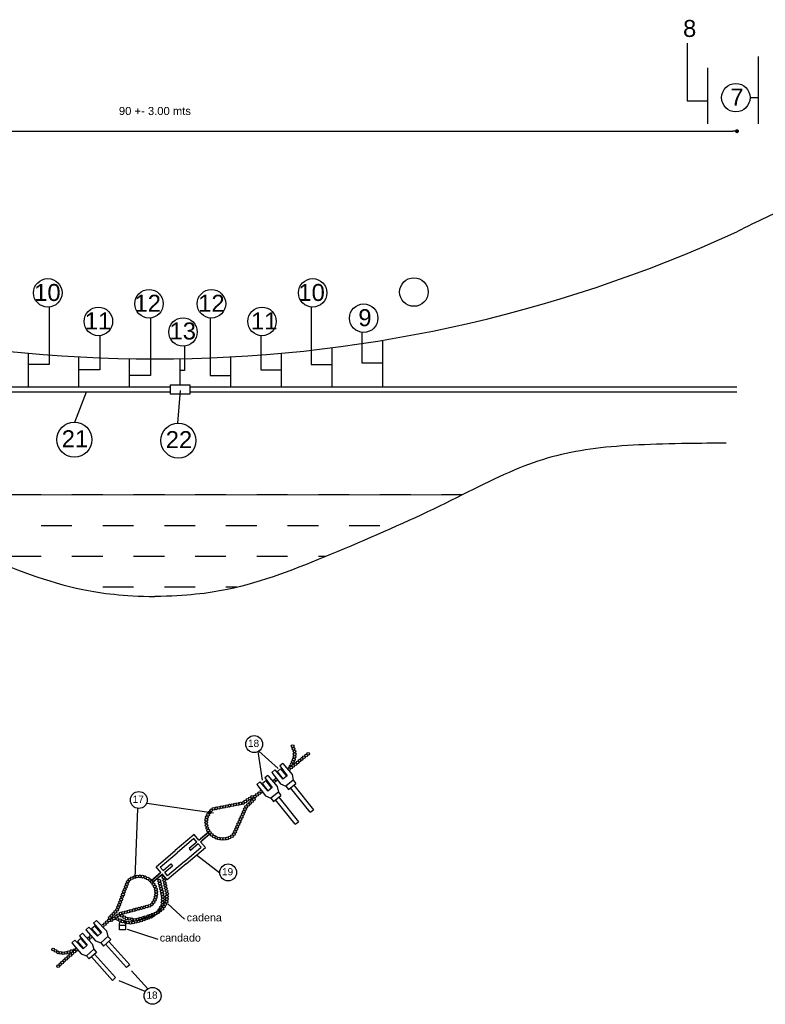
# Model space of a CAD drawing. Header units: metres. Extents: x 2644 to 4131, y 3282 to 4383.
# Tile 44 of 53: x 3109.03 to 3113.67, y 4366.62 to 4372.74. Entities that reach past the tile are written whole.
import ezdxf

# ---------------------------------------------------------------- set-up
doc = ezdxf.new("R2010")
doc.units = ezdxf.units.M
doc.styles.get("Standard").update_dxf_attribs({"font": 'arial.ttf'})
doc.dimstyles.new('gestion', dxfattribs={"dimscale": 0, "dimtxt": 0.025, "dimasz": 0.025, "dimexe": 0.02, "dimexo": 0.07, "dimgap": 0.01, "dimtad": 2, "dimtih": 1, "dimtoh": 1, "dimzin": 0, "dimdsep": 46, "dimtxsty": 'Standard', "dimblk": 'DOT', "dimcen": 0, "dimse1": 1, "dimse2": 1, "dimadec": 0, "dimazin": 0, "dimtm": 1e-09, "dimtfac": 1, "dimtix": 1, "dimtmove": 1, "dimatfit": 0, "dimldrblk": 'DOTSMALL', "dimfxl": 1, "dimtolj": 1, "dimtzin": 0, "dimarcsym": 2})

# ---------------------------------------------------------------- blocks, each defined once
blk = doc.blocks.new('_Dot')
at = {"color": 0, "linetype": 'ByBlock', "lineweight": -2}
blk.add_line((-0.5, 0), (-1, 0), dxfattribs=at)
at = {"color": 0, "linetype": 'ByBlock', "const_width": 0.5}
blk.add_lwpolyline([(-0.25, 0, 1), (0.25, 0, 1)], format="xyb", close=True, dxfattribs=at)
blk = doc.blocks.new('*D413')
at = {"color": 0, "lineweight": -2, "transparency": 16777216}
blk.add_line((3106.2729, 4372.0477), (3113.4665, 4372.0477), dxfattribs=at)
at = {"layer": 'Defpoints', "color": 0, "transparency": 16777216}
for p in [(3113.4915, 4372.0477), (3106.2479, 4369.929), (3113.4915, 4369.929)]:
    blk.add_point(p, dxfattribs=at)
at = {"color": 0, "lineweight": -2, "transparency": 16777216, "xscale": 0.025, "yscale": 0.025, "zscale": 0.025, "rotation": 180}
blk.add_blockref('_Dot', (3106.2479, 4372.0477), dxfattribs=at)
at = {"color": 0, "lineweight": -2, "transparency": 16777216, "xscale": 0.025, "yscale": 0.025, "zscale": 0.025}
blk.add_blockref('_Dot', (3113.4915, 4372.0477), dxfattribs=at)
at = {"color": 0, "transparency": 16777216, "insert": (3109.8697, 4372.1732), "char_height": 0.05, "attachment_point": 5}
blk.add_mtext('\\A1;90 +- 3.00 mts', dxfattribs=at)
blk = doc.blocks.new('_DotSmall')
at = {"color": 0, "linetype": 'ByBlock', "const_width": 0.5}
blk.add_lwpolyline([(-0.0625, 0, 1), (0.0625, 0, 1)], format="xyb", close=True, dxfattribs=at)

msp = doc.modelspace()

# ---------------------------------------------------------------- hatches: boundary and pattern name
h = msp.add_hatch()
h.set_pattern_fill('DASH', color=256, scale=0.060364, angle=180)
h.set_pattern_definition([(180, (-2059.17776, -1352.8188), (-0.191654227, -0.191654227), [0.191654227, -0.191654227])])
edge = h.paths.add_edge_path()
edge.add_spline(control_points=[(3107.956, 4369.7855), (3108.014, 4369.7566), (3108.264, 4369.632), (3108.779, 4369.4094), (3109.3133, 4369.197), (3109.6697, 4369.1565), (3109.8697, 4369.1521)], knot_values=[4.68403, 4.68403, 4.68403, 4.68403, 5, 6, 7, 7.550048, 7.550048, 7.550048, 7.550048], degree=3, periodic=0)
edge.add_spline(control_points=[(3109.8697, 4369.1521), (3110.0697, 4369.1565), (3110.4261, 4369.197), (3110.9604, 4369.4094), (3111.4754, 4369.632), (3111.7255, 4369.7566), (3111.7834, 4369.7855)], knot_values=[4.68403, 4.68403, 4.68403, 4.68403, 5.234078, 6.234078, 7.234078, 7.550048, 7.550048, 7.550048, 7.550048], degree=3, periodic=0)
edge.add_line((3111.7834, 4369.7855), (3107.956, 4369.7855))

# ---------------------------------------------------------------- linework, layer by layer
for p, q in [((3113.1808, 4372.5953), (3113.1808, 4372.2369)), ((3113.6249, 4372.0939), (3113.6249, 4372.5122)), ((3113.31, 4372.0939), (3113.31, 4372.4419)), ((3113.1808, 4372.2369), (3113.31, 4372.2369)), ((3113.5729, 4372.2572), (3113.6249, 4372.2572)), ((3109.2115, 4370.9536), (3109.2115, 4370.5952)), ((3110.8429, 4370.9536), (3110.8429, 4370.5952)), ((3109.8414, 4370.8857), (3109.8414, 4370.5273)), ((3110.213, 4370.8857), (3110.213, 4370.5273)), ((3109.5264, 4370.7758), (3109.5264, 4370.563)), ((3110.5279, 4370.7758), (3110.5279, 4370.563)), ((3111.1578, 4370.7963), (3111.1578, 4370.6074)), ((3110.0529, 4370.7099), (3110.0529, 4370.5581)), ((3110.972, 4370.4572), (3110.972, 4370.7009)), ((3111.2869, 4370.4572), (3111.2869, 4370.7471)), ((3109.0824, 4370.4572), (3109.0824, 4370.6664)), ((3109.3973, 4370.4572), (3109.3973, 4370.6435)), ((3109.7122, 4370.4572), (3109.7122, 4370.632)), ((3110.0272, 4370.4698), (3110.0272, 4370.632)), ((3110.3421, 4370.4572), (3110.3421, 4370.6435)), ((3110.6571, 4370.4572), (3110.6571, 4370.6664)), ((3109.2115, 4370.5952), (3109.0824, 4370.5952)), ((3110.8429, 4370.5952), (3110.972, 4370.5952)), ((3111.1578, 4370.6074), (3111.2869, 4370.6074)), ((3109.5264, 4370.563), (3109.3973, 4370.563)), ((3109.8414, 4370.5273), (3109.7122, 4370.5273)), ((3110.0529, 4370.5581), (3110.0272, 4370.5581)), ((3110.213, 4370.5273), (3110.3421, 4370.5273)), ((3110.5279, 4370.563), (3110.6571, 4370.563)), ((3106.2479, 4370.4572), (3109.9673, 4370.4572)), ((3110.087, 4370.4572), (3113.4915, 4370.4572)), ((3106.2479, 4370.4251), (3109.9673, 4370.4251)), ((3109.3718, 4370.2372), (3109.4437, 4370.4251)), ((3110.012, 4370.2317), (3110.028, 4370.4337)), ((3110.087, 4370.4251), (3113.4915, 4370.4251)), ((3110.5387, 4368.0103), (3110.5122, 4368.1884)), ((3110.5153, 4368.1902), (3110.6362, 4368.0832)), ((3110.6161, 4368.0738), (3110.5967, 4368.0582)), ((3110.5967, 4368.0582), (3110.6515, 4367.9865)), ((3110.6161, 4368.0738), (3110.6651, 4368.0167)), ((3110.652, 4368.0804), (3110.6317, 4368.0642)), ((3110.668, 4368.019), (3110.6317, 4368.0642)), ((3110.666, 4368.1138), (3110.6466, 4368.0983)), ((3110.6466, 4368.0983), (3110.6917, 4368.038)), ((3110.652, 4368.0804), (3110.6882, 4368.0352)), ((3110.666, 4368.1138), (3110.7241, 4368.0447)), ((3110.5232, 4367.9993), (3110.5038, 4367.9837)), ((3110.5232, 4367.9993), (3110.5722, 4367.9422)), ((3110.5591, 4368.0059), (3110.5388, 4367.9897)), ((3110.5731, 4368.0393), (3110.5537, 4368.0237)), ((3110.5537, 4368.0237), (3110.5988, 4367.9635)), ((3110.5591, 4368.0059), (3110.5953, 4367.9607)), ((3110.5731, 4368.0393), (3110.6312, 4367.9702)), ((3110.6917, 4368.038), (3110.6651, 4368.0167)), ((3110.7308, 4368.0102), (3110.6838, 4367.9725)), ((3110.7241, 4368.0447), (3110.7308, 4368.0102)), ((3110.7308, 4368.0102), (3110.7469, 4367.9901)), ((3110.5038, 4367.9837), (3110.5587, 4367.912)), ((3110.5751, 4367.9445), (3110.5388, 4367.9897)), ((3110.5988, 4367.9635), (3110.5722, 4367.9422)), ((3110.6379, 4367.9357), (3110.5909, 4367.898)), ((3110.6312, 4367.9702), (3110.6379, 4367.9357)), ((3110.6379, 4367.9357), (3110.654, 4367.9156)), ((3110.6515, 4367.9865), (3110.6838, 4367.9725)), ((3110.6838, 4367.9725), (3110.6999, 4367.9524)), ((3110.6999, 4367.9524), (3110.7469, 4367.9901)), ((3110.8354, 4367.8102), (3110.713, 4367.9629)), ((3110.7332, 4367.9791), (3110.8557, 4367.8264)), ((3110.5587, 4367.912), (3110.5909, 4367.898)), ((3110.5909, 4367.898), (3110.607, 4367.8779)), ((3110.607, 4367.8779), (3110.654, 4367.9156)), ((3110.7426, 4367.7357), (3110.6201, 4367.8884)), ((3110.6403, 4367.9046), (3110.7628, 4367.7519)), ((3109.7468, 4367.3995), (3109.7634, 4367.8344)), ((3109.8186, 4367.8675), (3110.2342, 4367.8077)), ((3110.8354, 4367.8102), (3110.8557, 4367.8264)), ((3110.7426, 4367.7357), (3110.7628, 4367.7519)), ((3110.144, 4367.6375), (3110.2047, 4367.6891)), ((3110.2047, 4367.6891), (3110.1536, 4367.6457)), ((3110.1302, 4367.6254), (3110.0821, 4367.5846)), ((3110.1534, 4367.6263), (3110.2142, 4367.6779)), ((3110.2101, 4367.6745), (3110.1629, 4367.6343)), ((3110.0821, 4367.5846), (3110.0916, 4367.5734)), ((3110.1397, 4367.6142), (3110.0916, 4367.5734)), ((3110.273, 4367.4316), (3110.1276, 4367.5433)), ((3109.9212, 4367.448), (3109.9693, 4367.4889)), ((3109.9307, 4367.4368), (3109.9788, 4367.4777)), ((3109.9693, 4367.4889), (3109.9788, 4367.4777)), ((3109.907, 4367.4364), (3109.8462, 4367.3848)), ((3109.8462, 4367.3848), (3109.8974, 4367.4282)), ((3109.9165, 4367.4252), (3109.8557, 4367.3736)), ((3109.8598, 4367.3771), (3109.9071, 4367.4172)), ((3110.0536, 4367.1456), (3109.9506, 4367.2411)), ((3109.4884, 4367.1209), (3109.5069, 4367.1375)), ((3109.5069, 4367.1375), (3109.5688, 4367.0718)), ((3109.4408, 4367.0782), (3109.4594, 4367.0948)), ((3109.4408, 4367.0782), (3109.4996, 4367.0096)), ((3109.4594, 4367.0948), (3109.5115, 4367.0406)), ((3109.4761, 4367.0866), (3109.4954, 4367.1039)), ((3109.4761, 4367.0866), (3109.5148, 4367.0435)), ((3109.4884, 4367.1209), (3109.5368, 4367.0633)), ((3109.5341, 4367.0608), (3109.4954, 4367.1039)), ((3109.6492, 4367.078), (3109.6492, 4367.1205)), ((3109.6492, 4367.1078), (3109.6861, 4367.1078)), ((3109.6861, 4367.078), (3109.6492, 4367.078)), ((3109.6861, 4367.1205), (3109.6861, 4367.078)), ((3109.8898, 4367.019), (3109.6982, 4367.082)), ((3109.3522, 4366.9986), (3109.3708, 4367.0153)), ((3109.3708, 4367.0153), (3109.4229, 4366.961)), ((3109.3875, 4367.007), (3109.4068, 4367.0244)), ((3109.3998, 4367.0414), (3109.4183, 4367.058)), ((3109.3998, 4367.0414), (3109.4482, 4366.9837)), ((3109.4455, 4366.9813), (3109.4068, 4367.0244)), ((3109.4183, 4367.058), (3109.4802, 4366.9922)), ((3109.5115, 4367.0406), (3109.5368, 4367.0633)), ((3109.5326, 4366.9974), (3109.5774, 4367.0377)), ((3109.5946, 4367.0185), (3109.5498, 4366.9782)), ((3109.5688, 4367.0718), (3109.5774, 4367.0377)), ((3109.5774, 4367.0377), (3109.5946, 4367.0185)), ((3109.3522, 4366.9986), (3109.411, 4366.9301)), ((3109.3875, 4367.007), (3109.4262, 4366.9639)), ((3109.4229, 4366.961), (3109.4482, 4366.9837)), ((3109.444, 4366.9179), (3109.4888, 4366.9581)), ((3109.4802, 4366.9922), (3109.4888, 4366.9581)), ((3109.4888, 4366.9581), (3109.506, 4366.939)), ((3109.4996, 4367.0096), (3109.5326, 4366.9974)), ((3109.5326, 4366.9974), (3109.5498, 4366.9782)), ((3109.5629, 4366.99), (3109.6936, 4366.8443)), ((3109.7129, 4366.8617), (3109.5821, 4367.0073)), ((3109.411, 4366.9301), (3109.444, 4366.9179)), ((3109.444, 4366.9179), (3109.4612, 4366.8987)), ((3109.506, 4366.939), (3109.4612, 4366.8987)), ((3109.4742, 4366.9104), (3109.605, 4366.7648)), ((3109.6243, 4366.7821), (3109.4935, 4366.9277)), ((3109.7129, 4366.8617), (3109.6936, 4366.8443)), ((3109.6243, 4366.7821), (3109.605, 4366.7648)), ((3109.7235, 4366.8245), (3109.8251, 4366.7116)), ((3109.81, 4366.6954), (3109.6471, 4366.762))]:
    msp.add_line(p, q)
at = {"color": 7, "lineweight": 0}
for p, q in [((3111.7834, 4369.7855), (3107.956, 4369.7855)), ((3107.956, 4369.7855), (3111.7834, 4369.7855))]:
    msp.add_line(p, q, dxfattribs=at)
msp.add_lwpolyline([(3109.9673, 4370.4698), (3110.087, 4370.4698), (3110.087, 4370.4126), (3109.9673, 4370.4126)], close=True)
for points in [[(3110.144, 4367.6375), (3110.1138, 4367.673), (3109.9954, 4367.5724)], [(3110.1302, 4367.6254), (3110.1117, 4367.6471), (3110.0072, 4367.5584)], [(3110.0651, 4367.4903), (3110.1836, 4367.5908), (3110.1534, 4367.6263)], [(3109.907, 4367.4364), (3109.8769, 4367.4719), (3109.9954, 4367.5724)], [(3110.0532, 4367.5042), (3110.1577, 4367.5929), (3110.1397, 4367.6142)], [(3109.9212, 4367.448), (3109.9027, 4367.4697), (3110.0072, 4367.5584)], [(3110.0532, 4367.5042), (3109.9487, 4367.4155), (3109.9307, 4367.4368)], [(3110.0651, 4367.4903), (3109.9466, 4367.3897), (3109.9165, 4367.4252)]]:
    msp.add_lwpolyline(points)
for centre, radius in [((3113.4843, 4372.2564), 0.0887), ((3109.2032, 4371.0419), 0.0887), ((3110.8512, 4371.0419), 0.0887), ((3111.481, 4371.0468), 0.0887), ((3109.8331, 4370.9739), 0.0887), ((3110.2213, 4370.9739), 0.0887), ((3109.5181, 4370.8641), 0.0887), ((3110.5362, 4370.8641), 0.0887), ((3111.1688, 4370.8843), 0.0887), ((3110.0446, 4370.7982), 0.0887), ((3109.3686, 4370.1284), 0.1088), ((3110.016, 4370.1229), 0.1088), ((3110.4873, 4368.2348), 0.0526), ((3110.7267, 4368.2214), 0.00851), ((3110.7327, 4368.2055), 0.00851), ((3110.7388, 4368.1896), 0.00851), ((3110.7391, 4368.1726), 0.00851), ((3110.8233, 4368.1739), 0.00851), ((3110.7274, 4368.1234), 0.00851), ((3110.7341, 4368.139), 0.00851), ((3110.7378, 4368.1556), 0.00851), ((3110.7437, 4368.11), 0.00851), ((3110.757, 4368.1207), 0.00851), ((3110.7702, 4368.1313), 0.00851), ((3110.7835, 4368.1419), 0.00851), ((3110.7968, 4368.1526), 0.00851), ((3110.81, 4368.1632), 0.00851), ((3110.7171, 4368.0887), 0.00851), ((3110.7304, 4368.0994), 0.00851), ((3109.7696, 4367.8867), 0.0526), ((3110.5181, 4367.9291), 0.00851), ((3110.4013, 4367.8649), 0.00851), ((3110.4179, 4367.8682), 0.00851), ((3110.4321, 4367.8776), 0.00851), ((3110.4463, 4367.8871), 0.00851), ((3110.4605, 4367.8965), 0.00851), ((3110.4615, 4367.8681), 0.00851), ((3110.4738, 4367.8799), 0.00851), ((3110.4746, 4367.9059), 0.00851), ((3110.486, 4367.8917), 0.00851), ((3110.4915, 4367.9078), 0.00851), ((3110.5048, 4367.9184), 0.00851), ((3110.2089, 4367.8096), 0.00851), ((3110.22, 4367.8225), 0.00851), ((3110.2345, 4367.8315), 0.00851), ((3110.2511, 4367.8348), 0.00851), ((3110.2678, 4367.8382), 0.00851), ((3110.2845, 4367.8415), 0.00851), ((3110.3012, 4367.8449), 0.00851), ((3110.3179, 4367.8482), 0.00851), ((3110.3345, 4367.8515), 0.00851), ((3110.3512, 4367.8549), 0.00851), ((3110.3679, 4367.8582), 0.00851), ((3110.3846, 4367.8616), 0.00851), ((3110.4232, 4367.8134), 0.00851), ((3110.4301, 4367.829), 0.00851), ((3110.437, 4367.8445), 0.00851), ((3110.4492, 4367.8563), 0.00851), ((3110.1885, 4367.7459), 0.00851), ((3110.1896, 4367.7629), 0.00851), ((3110.1935, 4367.7794), 0.00851), ((3110.1999, 4367.7952), 0.00851), ((3110.3957, 4367.7512), 0.00851), ((3110.4026, 4367.7667), 0.00851), ((3110.4094, 4367.7823), 0.00851), ((3110.4163, 4367.7978), 0.00851), ((3110.1902, 4367.729), 0.00851), ((3110.1947, 4367.7125), 0.00851), ((3110.2017, 4367.697), 0.00851), ((3110.2112, 4367.6829), 0.00851), ((3110.2112, 4367.6829), 0.00851), ((3110.3682, 4367.6889), 0.00851), ((3110.375, 4367.7045), 0.00851), ((3110.3819, 4367.7201), 0.00851), ((3110.3888, 4367.7356), 0.00851), ((3110.2229, 4367.6706), 0.00851), ((3110.2365, 4367.6604), 0.00851), ((3110.2516, 4367.6525), 0.00851), ((3110.2677, 4367.6472), 0.00851), ((3110.2845, 4367.6445), 0.00851), ((3110.3016, 4367.6447), 0.00851), ((3110.3183, 4367.6476), 0.00851), ((3110.3344, 4367.6531), 0.00851), ((3110.3493, 4367.6613), 0.00851), ((3110.3613, 4367.6734), 0.00851), ((3110.3254, 4367.4362), 0.0526), ((3109.7009, 4367.3786), 0.00851), ((3109.7121, 4367.3913), 0.00851), ((3109.7266, 4367.4003), 0.00851), ((3109.7424, 4367.4068), 0.00851), ((3109.7589, 4367.4106), 0.00851), ((3109.7759, 4367.4117), 0.00851), ((3109.7928, 4367.41), 0.00851), ((3109.8093, 4367.4056), 0.00851), ((3109.8248, 4367.3985), 0.00851), ((3109.8389, 4367.3891), 0.00851), ((3109.8513, 4367.3774), 0.00851), ((3109.8513, 4367.3774), 0.00851), ((3109.8972, 4367.3839), 0.00851), ((3109.9233, 4367.4035), 0.00851), ((3109.9271, 4367.3869), 0.00851), ((3109.6769, 4367.3149), 0.00851), ((3109.6829, 4367.3308), 0.00851), ((3109.6889, 4367.3468), 0.00851), ((3109.6949, 4367.3627), 0.00851), ((3109.8615, 4367.3638), 0.00851), ((3109.8694, 4367.3488), 0.00851), ((3109.8748, 4367.3326), 0.00851), ((3109.8774, 4367.3158), 0.00851), ((3109.901, 4367.3673), 0.00851), ((3109.9047, 4367.3507), 0.00851), ((3109.9084, 4367.3341), 0.00851), ((3109.9121, 4367.3175), 0.00851), ((3109.9308, 4367.3703), 0.00851), ((3109.9345, 4367.3537), 0.00851), ((3109.9382, 4367.3371), 0.00851), ((3109.9419, 4367.3205), 0.00851), ((3109.6529, 4367.2512), 0.00851), ((3109.6589, 4367.2672), 0.00851), ((3109.6649, 4367.2831), 0.00851), ((3109.6709, 4367.299), 0.00851), ((3109.8607, 4367.251), 0.00851), ((3109.8688, 4367.266), 0.00851), ((3109.8744, 4367.282), 0.00851), ((3109.8773, 4367.2988), 0.00851), ((3109.9158, 4367.3009), 0.00851), ((3109.9173, 4367.2503), 0.00851), ((3109.9184, 4367.2673), 0.00851), ((3109.9195, 4367.2843), 0.00851), ((3109.9423, 4367.253), 0.00851), ((3109.9434, 4367.27), 0.00851), ((3109.9445, 4367.2869), 0.00851), ((3109.9456, 4367.3039), 0.00851), ((3109.6233, 4367.191), 0.00851), ((3109.6349, 4367.2035), 0.00851), ((3109.6409, 4367.2194), 0.00851), ((3109.6469, 4367.2353), 0.00851), ((3109.6881, 4367.1894), 0.00851), ((3109.7046, 4367.1937), 0.00851), ((3109.721, 4367.1979), 0.00851), ((3109.7375, 4367.2022), 0.00851), ((3109.754, 4367.2064), 0.00851), ((3109.7705, 4367.2107), 0.00851), ((3109.7869, 4367.215), 0.00851), ((3109.8034, 4367.2192), 0.00851), ((3109.8199, 4367.2235), 0.00851), ((3109.8363, 4367.2278), 0.00851), ((3109.8502, 4367.2376), 0.00851), ((3109.8878, 4367.1901), 0.00851), ((3109.8898, 4367.1897), 0.00851), ((3109.8986, 4367.2043), 0.00851), ((3109.9019, 4367.1997), 0.00851), ((3109.9074, 4367.2188), 0.00851), ((3109.9159, 4367.2094), 0.00851), ((3109.9162, 4367.2334), 0.00851), ((3109.9247, 4367.2239), 0.00851), ((3109.9335, 4367.2384), 0.00851), ((3109.5839, 4367.1373), 0.00851), ((3109.5885, 4367.1537), 0.00851), ((3109.6001, 4367.1661), 0.00851), ((3109.6007, 4367.1401), 0.00851), ((3109.6117, 4367.1786), 0.00851), ((3109.6143, 4367.1503), 0.00851), ((3109.6279, 4367.1605), 0.00851), ((3109.6372, 4367.1463), 0.00851), ((3109.6415, 4367.1707), 0.00851), ((3109.6523, 4367.1384), 0.00851), ((3109.6552, 4367.1809), 0.00851), ((3109.6633, 4367.1659), 0.00851), ((3109.6674, 4367.1305), 0.00851), ((3109.6716, 4367.1851), 0.00851), ((3109.6784, 4367.1581), 0.00851), ((3109.6841, 4367.1277), 0.00851), ((3109.6935, 4367.1502), 0.00851), ((3109.7102, 4367.1473), 0.00851), ((3109.727, 4367.1445), 0.00851), ((3109.7438, 4367.1416), 0.00851), ((3109.7509, 4367.1287), 0.00851), ((3109.7606, 4367.144), 0.00851), ((3109.7674, 4367.1331), 0.00851), ((3109.777, 4367.1484), 0.00851), ((3109.7838, 4367.1374), 0.00851), ((3109.7935, 4367.1527), 0.00851), ((3109.7998, 4367.1432), 0.00851), ((3109.8099, 4367.157), 0.00851), ((3109.8158, 4367.1491), 0.00851), ((3109.8259, 4367.1629), 0.00851), ((3109.8318, 4367.1549), 0.00851), ((3109.8419, 4367.1687), 0.00851), ((3109.8477, 4367.1608), 0.00851), ((3109.8579, 4367.1746), 0.00851), ((3109.8617, 4367.1704), 0.00851), ((3109.8738, 4367.1804), 0.00851), ((3109.8758, 4367.1801), 0.00851), ((3109.5586, 4367.1146), 0.00851), ((3109.5712, 4367.1259), 0.00851), ((3109.7009, 4367.1248), 0.00851), ((3109.7177, 4367.1219), 0.00851), ((3109.7345, 4367.1244), 0.00851), ((3109.2362, 4366.9562), 0.00851), ((3109.2509, 4366.9476), 0.00851), ((3109.3687, 4366.9441), 0.00851), ((3109.2657, 4366.9391), 0.00851), ((3109.2824, 4366.936), 0.00851), ((3109.2993, 4366.9346), 0.00851), ((3109.3054, 4366.8872), 0.00851), ((3109.3163, 4366.9355), 0.00851), ((3109.3181, 4366.8986), 0.00851), ((3109.3307, 4366.91), 0.00851), ((3109.3329, 4366.9396), 0.00851), ((3109.3434, 4366.9213), 0.00851), ((3109.356, 4366.9327), 0.00851), ((3109.2674, 4366.8531), 0.00851), ((3109.2801, 4366.8645), 0.00851), ((3109.2928, 4366.8759), 0.00851), ((3109.8552, 4366.6683), 0.0526)]:
    msp.add_circle(centre, radius)
for centre, radius, start, end in [((3109.8697, 4379.3113), 8.6807, 245.34053, 294.65947), ((3110.7196, 4368.1083), 0.00851, 355.0767, 286.18128), ((3110.6773, 4368.0568), 0.00851, 125.37665, 164.77145), ((3110.7039, 4368.0781), 0.00851, 265.14517, 174.96415), ((3110.7117, 4368.0932), 0.00851, 26.27824, 254.97973), ((3110.611, 4368.0036), 0.00851, 265.14517, 174.96415), ((3110.6242, 4368.0142), 0.00851, 92.59844, 342.21838), ((3110.6508, 4368.0355), 0.00851, 107.45409, 139.86614), ((3110.6508, 4368.0355), 0.00851, 301.44056, 330.00898), ((3110.6773, 4368.0568), 0.00851, 272.69162, 308.24279), ((3110.5314, 4367.9397), 0.00851, 92.59844, 342.21838), ((3110.5579, 4367.961), 0.00851, 107.45409, 139.86614), ((3110.5579, 4367.961), 0.00851, 301.44056, 330.00898), ((3110.5844, 4367.9823), 0.00851, 125.37665, 164.77145), ((3110.5844, 4367.9823), 0.00851, 272.69162, 308.24279), ((3109.8935, 4367.4005), 0.00851, 176.57887, 316.5629), ((3109.9196, 4367.4201), 0.00851, 176.57887, 316.5629), ((3109.6677, 4367.1205), 0.0185, 0, 180), ((3109.5206, 4367.0805), 0.00851, 120.78776, 153.19981), ((3109.5206, 4367.0805), 0.00851, 290.64492, 319.21335), ((3109.5459, 4367.1032), 0.00851, 278.43552, 168.05546), ((3109.4573, 4367.0236), 0.00851, 278.43552, 168.05546), ((3109.47, 4367.035), 0.00851, 85.68975, 355.50873), ((3109.4953, 4367.0577), 0.00851, 95.88245, 135.27725), ((3109.4953, 4367.0577), 0.00851, 312.41111, 347.96228), ((3109.349, 4366.9449), 0.00851, 334.47262, 265.57721), ((3109.3652, 4366.9501), 0.00851, 5.67417, 234.37566), ((3109.3814, 4366.9554), 0.00851, 85.68975, 355.50873), ((3109.4067, 4366.9782), 0.00851, 95.88245, 135.27725), ((3109.4067, 4366.9782), 0.00851, 312.41111, 347.96228), ((3109.432, 4367.0009), 0.00851, 120.78776, 153.19981), ((3109.432, 4367.0009), 0.00851, 290.64492, 319.21335)]:
    msp.add_arc(centre, radius, start, end)
for points, knots in [([(3115.1332, 4371.7434), (3115.0499, 4371.7429), (3114.7437, 4371.7401), (3114.2978, 4371.7252), (3113.9018, 4371.6278), (3113.617, 4371.4849), (3113.4915, 4371.4223)], [1.649805, 1.649805, 1.649805, 1.649805, 2, 3, 4, 4.68403, 4.68403, 4.68403, 4.68403]), ([(3106.3143, 4370.1067), (3106.3976, 4370.1062), (3106.7038, 4370.1034), (3107.1497, 4370.0885), (3107.5923, 4369.9796), (3108.1119, 4369.6977), (3108.779, 4369.4094), (3109.3133, 4369.197), (3109.6697, 4369.1565), (3109.8697, 4369.1521)], [1.649805, 1.649805, 1.649805, 1.649805, 2, 3, 4, 5, 6, 7, 7.550048, 7.550048, 7.550048, 7.550048]), ([(3113.4251, 4370.1067), (3113.3418, 4370.1062), (3113.0357, 4370.1034), (3112.5897, 4370.0885), (3112.1471, 4369.9796), (3111.6275, 4369.6977), (3110.9604, 4369.4094), (3110.4261, 4369.197), (3110.0697, 4369.1565), (3109.8697, 4369.1521)], [1.649805, 1.649805, 1.649805, 1.649805, 2, 3, 4, 5, 6, 7, 7.550048, 7.550048, 7.550048, 7.550048])]:
    msp.add_open_spline(points, degree=3, knots=knots)

# ---------------------------------------------------------------- texts
for s, height, p in [('8', 0.1058, (3113.156, 4372.634)), ('7', 0.1058, (3113.4503, 4372.2068)), ('10', 0.10577, (3109.1185, 4370.9913)), ('10', 0.10577, (3110.7625, 4370.9913)), ('12', 0.10577, (3109.7426, 4370.9242)), ('12', 0.10577, (3110.1391, 4370.9242)), ('9', 0.1058, (3111.1355, 4370.8346)), ('11', 0.10577, (3109.4334, 4370.8145)), ('11', 0.10577, (3110.4676, 4370.8145)), ('13', 0.10577, (3109.9607, 4370.7518)), ('21', 0.10577, (3109.2898, 4370.0812)), ('22', 0.10577, (3109.9372, 4370.0758)), ('18', 0.04447, (3110.4492, 4368.2172)), ('17', 0.04447, (3109.7315, 4367.8691)), ('19', 0.04447, (3110.2874, 4367.4186)), ('cadena', 0.04772, (3110.0675, 4367.1319)), ('candado', 0.04772, (3109.8999, 4367.006)), ('18', 0.04447, (3109.8171, 4366.6508))]:
    msp.add_text(s, height=height).set_placement(p)

# ---------------------------------------------------------------- dimensions: what is measured, and where the dimension line sits
dim = msp.add_linear_dim(base=(3113.4915, 4372.0477), p1=(3106.2479, 4369.929), p2=(3113.4915, 4369.929), text='90 +- 3.00 mts', dimstyle='gestion', override={"dimscale": 1, "dimtxt": 0.05, "dimgap": 0.1})
dim.commit()
dim.dimension.update_dxf_attribs({"geometry": '*D413', "text_midpoint": (3109.8697, 4372.1732)})

doc.saveas('drawing.dxf')
